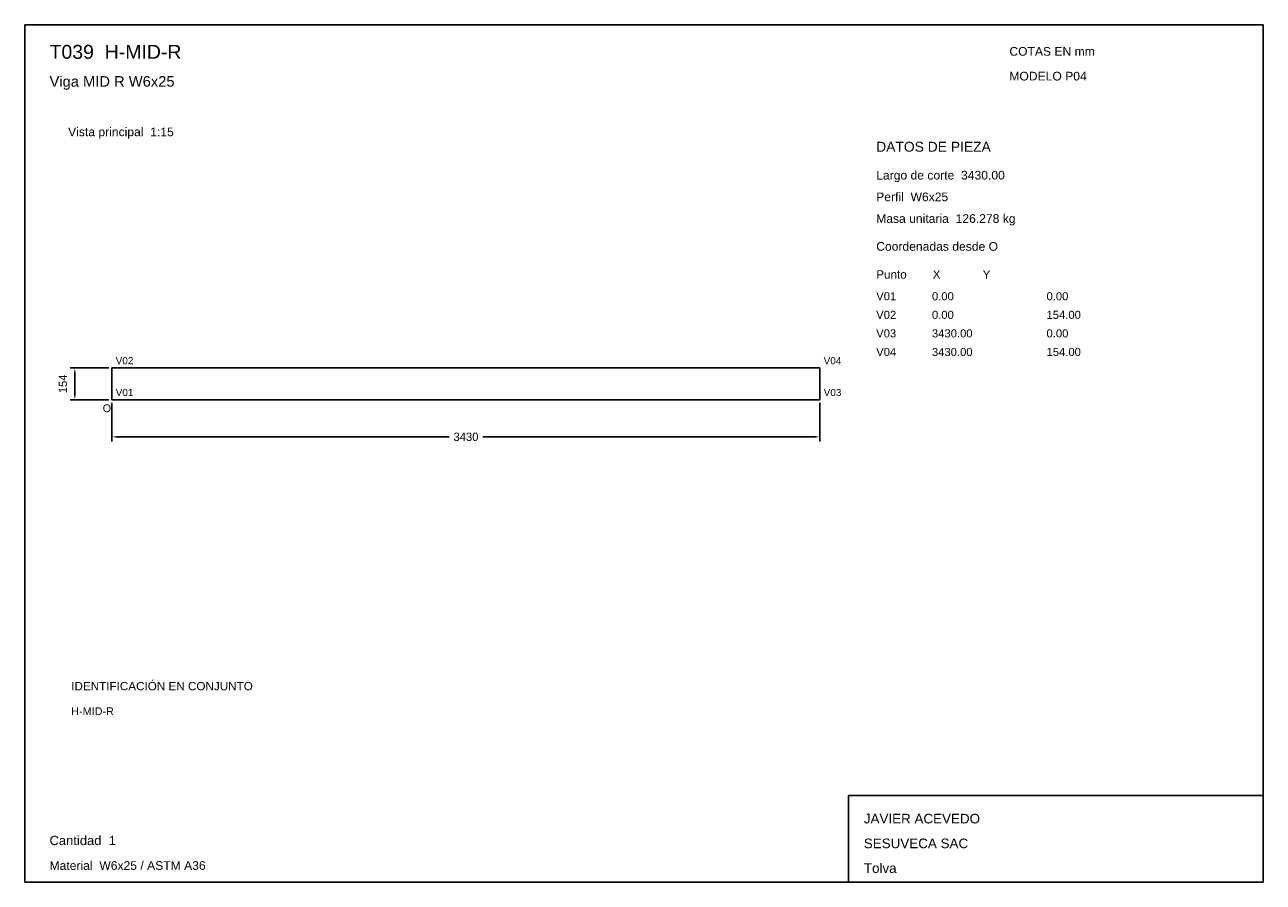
# Model space of a CAD drawing. Header units: millimetres. Extents: x 10 to 410, y 10 to 287.
import ezdxf

# ---------------------------------------------------------------- set-up
doc = ezdxf.new("R2010")
doc.units = ezdxf.units.MM
doc.styles.add('ARIAL', font='arial.ttf')
doc.dimstyles.get("Standard").update_dxf_attribs({"dimtxt": 2.5, "dimasz": 2.5, "dimexe": 1.25, "dimexo": 0.625, "dimtad": 1, "dimcen": 2.5, "dimazin": 3, "dimtfac": 1, "dimtmove": 0, "dimatfit": 3})

# ---------------------------------------------------------------- blocks, each defined once
blk = doc.blocks.new('_CLOSEDFILLED')
at = {"color": 0, "linetype": 'BYBLOCK'}
blk.add_solid([(-1, 0.16), (0, 0), (-1, -0.16)], dxfattribs=at)
blk = doc.blocks.new('*D1')
for p, q in [((38.17, 164.87), (38.17, 152.37)), ((266.83, 164.87), (266.83, 152.37)), ((40.17, 153.87), (147.1, 153.87)), ((157.9, 153.87), (264.83, 153.87))]:
    blk.add_line(p, q)
at = {"layer": 'Defpoints'}
for p in [(38.17, 165.87), (266.83, 165.87), (38.17, 153.87)]:
    blk.add_point(p, dxfattribs=at)
at = {"xscale": 2, "yscale": 2, "rotation": 180}
blk.add_blockref('_CLOSEDFILLED', (38.17, 153.87), dxfattribs=at)
at = {"xscale": 2, "yscale": 2}
blk.add_blockref('_CLOSEDFILLED', (266.83, 153.87), dxfattribs=at)
at = {"insert": (152.5, 153.87), "char_height": 2.7, "attachment_point": 5}
blk.add_mtext('3430', dxfattribs=at)
blk = doc.blocks.new('*D2')
for p, q in [((37.17, 176.13), (24.67, 176.13)), ((26.17, 167.87), (26.17, 174.13)), ((37.17, 165.87), (24.67, 165.87))]:
    blk.add_line(p, q)
at = {"layer": 'Defpoints'}
for p in [(38.17, 176.13), (26.17, 165.87), (38.17, 165.87)]:
    blk.add_point(p, dxfattribs=at)
at = {"xscale": 2, "yscale": 2}
for p, rotation in [((26.17, 176.13), 90), ((26.17, 165.87), 270)]:
    blk.add_blockref('_CLOSEDFILLED', p, dxfattribs=dict(at, rotation=rotation))
at = {"insert": (22.32, 171), "char_height": 2.7, "attachment_point": 5, "rotation": 90}
blk.add_mtext('154', dxfattribs=at)

msp = doc.modelspace()

# ---------------------------------------------------------------- linework, layer by layer
for p, q in [((410, 287), (10, 287)), ((10, 287), (10, 10)), ((410, 10), (410, 287)), ((410, 38), (276, 38)), ((276, 38), (276, 10)), ((410, 10), (410, 38)), ((10, 10), (410, 10)), ((276, 10), (410, 10))]:
    msp.add_line(p, q)
for points in [[(38.16667, 176.13333), (266.83333, 176.13333), (266.83333, 176.13333)], [(38.16667, 176.13333), (38.16667, 165.86667), (38.16667, 165.86667)], [(266.83333, 176.13333), (266.83333, 165.86667), (266.83333, 165.86667)], [(38.16667, 165.86667), (266.83333, 165.86667), (266.83333, 165.86667)]]:
    msp.add_lwpolyline(points)

# ---------------------------------------------------------------- texts
at = {"style": 'ARIAL'}
for s, height, p in [('T039  H-MID-R', 4.5, (18, 276)), ('COTAS EN mm', 2.8, (328, 277)), ('Viga MID R W6x25', 3.4, (18, 267)), ('MODELO P04', 2.8, (328, 269)), ('Vista principal  1:15', 2.8, (24, 251)), ('DATOS DE PIEZA', 3.2, (285, 246)), ('Largo de corte  3430.00', 2.8, (285, 237)), ('Perfil  W6x25', 2.8, (285, 230)), ('Masa unitaria  126.278 kg', 2.8, (285, 223)), ('Coordenadas desde O', 2.8, (285, 214)), ('Punto        X             Y', 2.7, (285, 205)), ('V01', 2.6, (285, 198)), ('0.00', 2.6, (303, 198)), ('0.00', 2.6, (340, 198)), ('V02', 2.6, (285, 192)), ('0.00', 2.6, (303, 192)), ('154.00', 2.6, (340, 192)), ('V03', 2.6, (285, 186)), ('3430.00', 2.6, (303, 186)), ('0.00', 2.6, (340, 186)), ('V04', 2.6, (285, 180)), ('3430.00', 2.6, (303, 180)), ('154.00', 2.6, (340, 180)), ('V02', 2.3, (39.36667, 177.33333)), ('V04', 2.3, (268.03333, 177.33333)), ('V01', 2.3, (39.36667, 167.06667)), ('V03', 2.3, (268.03333, 167.06667)), ('O', 2.5, (35.16667, 161.86667)), ('IDENTIFICACIÓN EN CONJUNTO', 2.7, (25, 72)), ('H-MID-R', 2.5, (25, 64)), ('JAVIER ACEVEDO', 3.1, (281, 29)), ('Cantidad  1', 3, (18, 22)), ('SESUVECA SAC', 3.1, (281, 21)), ('Material  W6x25 / ASTM A36', 2.8, (18, 14)), ('Tolva', 3.1, (281, 13))]:
    msp.add_text(s, height=height, dxfattribs=at).set_placement(p)

# ---------------------------------------------------------------- dimensions: what is measured, and where the dimension line sits
dim = msp.add_linear_dim(base=(26.16667, 165.86667), p1=(38.16667, 165.86667), p2=(38.16667, 176.13333), angle=90, dimstyle='Standard', override={"dimtxt": 2.7, "dimasz": 2, "dimexe": 1.5, "dimexo": 1, "dimgap": 1, "dimdec": 2, "dimlfac": 15, "dimzin": 8})
dim.commit()
dim.dimension.update_dxf_attribs({"geometry": '*D2', "text_midpoint": (22.31667, 171)})
dim = msp.add_linear_dim(base=(38.16667, 153.86667), p1=(38.16667, 165.86667), p2=(266.83333, 165.86667), dimstyle='Standard', override={"dimtxt": 2.7, "dimasz": 2, "dimexe": 1.5, "dimexo": 1, "dimgap": 1, "dimdec": 2, "dimlfac": 15, "dimzin": 8})
dim.commit()
dim.dimension.update_dxf_attribs({"geometry": '*D1', "text_midpoint": (152.5, 153.86667)})

doc.saveas('drawing.dxf')
